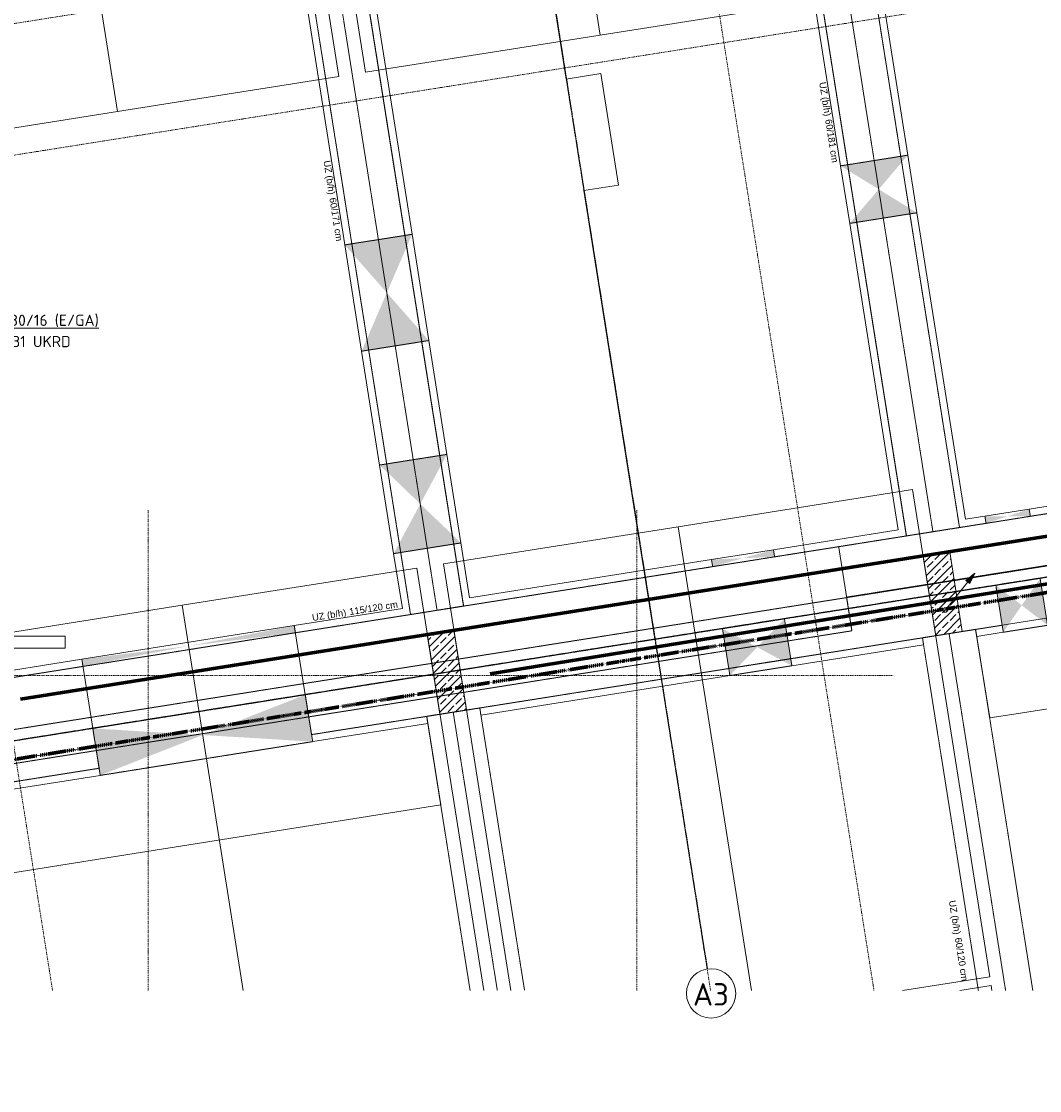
# Model space of a CAD drawing. Header units: millimetres. Extents: x 1523 to 74423, y -42059 to 10268.
# Tile 46 of 77: x 43224 to 54583, y -39821 to -27899. Entities that reach past the tile are written whole.
import ezdxf

# ---------------------------------------------------------------- set-up
doc = ezdxf.new("R2010")
doc.units = ezdxf.units.MM
for name, pattern in [('_Projekt 07 -  _  -  _  -  _  -', [7.5, 3.5, -2, 0, -2]), ('CAx_nichtHalbton', [20001.0584, 10000, -0.5292, 10000, -0.5292]), ('IMPORT-STRICHPUNKT _7_', [20, 10, -5, 0, -5]), ('IMPORT-VERDECKT _8_', [7.5, 5, -2.5]), ('Rasterlinie', [22.225, 12.7, -3.175, 3.175, -3.175])]:
    doc.linetypes.add(name, pattern=pattern)
for name, color, linetype, lineweight, true_color in [('20 A--Träger _ Deckenkonstruktion', 7, 'IMPORT-VERDECKT _8_', 13, 0x656565), ('50 A--Möblierung', 7, 'Continuous', 13, 0x656565), ('90 A--Achsraster _1_50_', 7, 'IMPORT-STRICHPUNKT _7_', 13, 0x656565), ('97 A--Etiketten _ Deckensprung', 7, 'Continuous', 13, 0x656565), ('97 A--Etiketten _ Träger', 7, 'Continuous', 13, 0x656565), ('Neubau_10 A--Stütze', 7, 'Continuous', 13, 0x656565), ('Neubau_10 VSI--Wärmeschutz _veritkal_', 7, 'Continuous', 13, 0x656565), ('Neubau_20 A--Träger _ Deckenkonstruktion', 7, 'IMPORT-VERDECKT _8_', 13, 0x656565), ('Neubau_20 VSI--Wärmeschutz _horizontal_ S_D', 7, 'Continuous', 13, 0x656565), ('Neubau_30 A--Träger _ Dachkonstruktion', 7, 'IMPORT-VERDECKT _8_', 13, 0x656565), ('Xref_706_5_--_ÜP_-1_000_16_Übersichtsplan UG_IFC 2025_01_13_dwg', 7, 'Continuous', 13, 0x767676), ('XX', 7, 'Continuous', 18, 0x804040)]:
    doc.layers.add(name, color=color, linetype=linetype, lineweight=lineweight, true_color=true_color)
for name, color, linetype, lineweight in [('A-____-NOTE-TEXT', 7, 'Continuous', 13), ('Ex_LE-Trasse', 7, 'Continuous', 18), ('M-EQPM-___-IDEN', 7, 'Continuous', 9), ('S-GRID-____-IDEN', 7, 'Continuous', 9), ('S-GRID-____-OTLN', 7, 'Continuous', 9)]:
    doc.layers.add(name, color=color, linetype=linetype, lineweight=lineweight)
doc.styles.add('Arial', font='arial.ttf', dxfattribs={"height": 75})
doc.styles.add('ISOCPEUR', font='isocpeur.ttf', dxfattribs={"height": 125})
doc.styles.add('ISOCPEUR_1', font='isocpeur.ttf', dxfattribs={"height": 250})
pattern_1 = [(131.336, (0, 0), (90.10192, 79.25683), []), (131.336, (-45.05, -39.63), (90.10192, 79.25683), [90, -30])]

# ---------------------------------------------------------------- blocks, each defined once
blk = doc.blocks.new('ELT_Leerrohr_Steigepfeil 1_50 - Anfang rauf-28785750-SuD_-1UG gesamt Plot  - Blatt 1')
at = {"layer": 'Ex_LE-Trasse'}
blk.add_circle((0, 0), 25.1, dxfattribs=at)
blk = doc.blocks.new('Xref_706_5_--_ÜP_-1_000_11_Übersichtsplan UG_IFC 2024_09_30_dwg_Standard-Rastermarker_2-41960555-SuD_-1UG gesamt Plot  - Blatt 1')
at = {"layer": '90 A--Achsraster _1_50_', "color": 9, "true_color": 0xcbcbcb}
blk.add_line((48641, 0), (54000, 0), dxfattribs=at)
blk = doc.blocks.new('Xref_706_5_--_ÜP_-1_000_11_Übersichtsplan UG_IFC 2024_09_30_dwg_Standard-Rastermarker_7-V5-SuD_-1UG gesamt Plot  - Blatt 1')
at = {"layer": '90 A--Achsraster _1_50_', "color": 9, "true_color": 0xcbcbcb}
blk.add_line((0, 0), (52479, 0), dxfattribs=at)
blk = doc.blocks.new('Xref_706_5_--_ÜP_-1_000_11_Übersichtsplan UG_IFC 2024_09_30_dwg_Standard-Rastermarker_12-41960565-SuD_-1UG gesamt Plot  - Blatt 1')
at = {"layer": '90 A--Achsraster _1_50_', "color": 9, "true_color": 0xcbcbcb}
blk.add_line((112, 0), (28500, 0), dxfattribs=at)
blk = doc.blocks.new('Xref_706_5_--_ÜP_-1_000_11_Übersichtsplan UG_IFC 2024_09_30_dwg_Standard-Rastermarker_12-V7-SuD_-1UG gesamt Plot  - Blatt 1')
at = {"layer": '90 A--Achsraster _1_50_', "color": 9, "true_color": 0xcbcbcb}
blk.add_line((0, 0), (28500, 0), dxfattribs=at)
blk = doc.blocks.new('Xref_706_5_--_ÜP_-1_000_11_Übersichtsplan UG_IFC 2024_09_30_dwg_Standard-Rastermarker_24-41960578-SuD_-1UG gesamt Plot  - Blatt 1')
at = {"layer": '90 A--Achsraster _1_50_', "color": 9, "true_color": 0xcbcbcb}
blk.add_line((5591, 0), (52920, 0), dxfattribs=at)
blk = doc.blocks.new('Xref_706_5_--_ÜP_-1_000_11_Übersichtsplan UG_IFC 2024_09_30_dwg_Standard-Rastermarker_6-41960559-SuD_-1UG gesamt Plot  - Blatt 1')
at = {"layer": '90 A--Achsraster _1_50_', "color": 9, "true_color": 0xcbcbcb, "flags": 128}
blk.add_lwpolyline([(0, 0), (750, 0), (31250, 0), (32000, 0)], dxfattribs=at)
blk = doc.blocks.new('Xref_706_5_--_ÜP_-1_000_11_Übersichtsplan UG_IFC 2024_09_30_dwg_Standard-Rastermarker_7-V11-SuD_-1UG gesamt Plot  - Blatt 1')
at = {"layer": '90 A--Achsraster _1_50_', "color": 9, "true_color": 0xcbcbcb}
blk.add_line((0, 0), (52708, 0), dxfattribs=at)
blk = doc.blocks.new('Xref_706_5_--_ÜP_-1_000_16_Übersichtsplan UG_IFC 2025_01_13_dwg-35469238-SuD_-1UG gesamt Plot  - Blatt 1')
at = {"layer": '20 A--Träger _ Deckenkonstruktion', "linetype": 'Continuous', "true_color": 0xededed}
for points in [[(29857, -75689), (29329, -75738), (29616, -75962), (29784, -75771)], [(29903, -76186), (29616, -75962), (29375, -76236), (29824, -76194)], [(30125, -78564), (29598, -78613), (29894, -78937), (30055, -78677)], [(30190, -79261), (29894, -78937), (29663, -79310), (30111, -79268)], [(30628, -83952), (30101, -84001), (30476, -85171)], [(30852, -86341), (30476, -85171), (30324, -86391)]]:
    blk.add_hatch(color=7, dxfattribs=at).paths.add_polyline_path(points)
at = {"layer": 'Neubau_10 A--Stütze', "true_color": 0xcbcbcb}
h = blk.add_hatch(dxfattribs=at)
h.set_pattern_fill('FP_5', color=9, style=0, pattern_type=2)
h.set_pattern_definition(pattern_1)
h.paths.add_polyline_path([(29893, -76940), (29865, -76642), (28969, -76725), (28997, -77024)])
h = blk.add_hatch(dxfattribs=at)
h.set_pattern_fill('FP_5', color=9, style=0, pattern_type=2)
h.set_pattern_definition(pattern_1)
h.paths.add_polyline_path([(30414, -82516), (30386, -82217), (29490, -82301), (29518, -82600), (29629, -82589)])
at = {"layer": 'Neubau_20 A--Träger _ Deckenkonstruktion', "linetype": 'Continuous', "true_color": 0xededed}
for points in [[(28632, -75803), (28552, -75810), (28615, -76056)], [(28679, -76301), (28615, -76056), (28599, -76308), (28600, -76308)], [(25244, -77605), (25174, -76849), (24885, -77257)], [(24885, -77257), (24526, -76909), (24597, -77666), (24666, -77568)], [(28893, -79030), (28901, -78678), (28821, -78686), (28860, -78871)], [(28966, -79375), (28893, -79030), (28886, -79383)], [(28060, -82585), (27527, -82253), (27598, -83010), (27757, -82863)], [(28594, -82917), (28523, -82160), (28060, -82585)], [(26319, -83130), (26248, -82373), (25686, -82807)], [(25686, -82807), (25053, -82484), (25124, -83241), (25349, -83067)], [(29475, -85265), (29404, -84066), (29324, -84074), (29455, -85106)], [(29627, -86456), (29475, -85265), (29547, -86463)]]:
    blk.add_hatch(color=7, dxfattribs=at).paths.add_polyline_path(points)
at = {"color": 7, "lineweight": 13, "true_color": 0xefefef, "flags": 128}
blk.add_lwpolyline([(29364, -87371), (29410, -86641), (29277, -86633), (29230, -87363)], close=True, dxfattribs=at)
at = {"layer": '20 A--Träger _ Deckenkonstruktion', "color": 9, "true_color": 0xcbcbcb}
for p, q in [((29274, -76488), (28235, -65370)), ((28632, -75803), (28427, -73612)), ((29268, -76485), (29054, -74191)), ((28901, -78678), (28679, -76301)), ((29401, -77905), (29272, -76528)), ((31044, -95446), (29278, -76536)), ((30549, -83959), (30111, -79268)), ((31617, -95393), (30772, -86349))]:
    blk.add_line(p, q, dxfattribs=at)
at = {"layer": '20 A--Träger _ Deckenkonstruktion', "color": 9, "true_color": 0xcbcbcb, "flags": 128}
for points in [[(28966, -79375), (30472, -95500), (26953, -57824)], [(29824, -76194), (30046, -78571), (29598, -78613), (29663, -79310), (30111, -79268), (30046, -78571), (30111, -79268), (30190, -79261), (30125, -78564), (30046, -78571)], [(30472, -95500), (31418, -95412), (29779, -77870), (28833, -77958)]]:
    blk.add_lwpolyline(points, dxfattribs=at)
for points in [[(29375, -76236), (29824, -76194), (29903, -76186), (29857, -75689), (29777, -75696), (29329, -75738)], [(30101, -84001), (30324, -86391), (30772, -86349), (30852, -86341), (30628, -83952), (30549, -83959)]]:
    blk.add_lwpolyline(points, close=True, dxfattribs=at)
at = {"layer": '50 A--Möblierung', "color": 9, "true_color": 0xcbcbcb, "flags": 128}
for points in [[(33818, -77562), (33727, -76582), (28250, -77094), (28497, -79732), (33710, -79245)], [(33882, -76568), (33826, -76573), (33859, -76924)], [(33710, -79245), (28497, -79732), (28743, -82371), (33539, -81923)], [(33519, -82226), (28771, -82669), (29018, -85308), (33348, -84903)], [(18002, -86186), (18132, -87580), (23608, -87069), (23478, -85675), (23245, -83186), (17769, -83697), (18002, -86186), (23478, -85675)], [(33348, -84903), (29018, -85308), (29264, -87946), (33176, -87581)]]:
    blk.add_lwpolyline(points, dxfattribs=at)
for points in [[(22971, -80248), (22724, -77610), (17248, -78121), (17495, -80760)], [(23217, -82887), (22971, -80248), (17495, -80760), (17741, -83398)]]:
    blk.add_lwpolyline(points, close=True, dxfattribs=at)
at = {"layer": '90 A--Achsraster _1_50_', "color": 9, "true_color": 0xcbcbcb}
for p, q in [((33798, -77881), (32482, -78004)), ((33681, -79700), (32649, -79796))]:
    blk.add_line(p, q, dxfattribs=at)
at = {"layer": '97 A--Etiketten _ Deckensprung', "color": 9, "true_color": 0xcbcbcb, "flags": 128}
for points in [[(27660, -57869), (31165, -95400), (22986, -94872)], [(28229, -65361), (28564, -68944), (28892, -68914), (28964, -69680), (28635, -69711), (28982, -73425), (29311, -73394), (29383, -74161), (29054, -74191), (29268, -76485)], [(9841, -66560), (13067, -66259), (13031, -65871), (14285, -65753), (14321, -66142), (14570, -66118), (15819, -79485), (16207, -79449), (16324, -80703), (15936, -80740), (15993, -81352), (23436, -80657), (23400, -80269), (24654, -80151), (24690, -80540), (29733, -80069)], [(29272, -76528), (29401, -77905), (29779, -77870), (29790, -77989), (29982, -80045)]]:
    blk.add_lwpolyline(points, dxfattribs=at)
at = {"layer": 'Neubau_10 A--Stütze', "color": 9, "true_color": 0xcbcbcb, "flags": 128}
for points in [[(29893, -76940), (29865, -76642), (28969, -76725), (28997, -77024)], [(30414, -82516), (30386, -82217), (29490, -82301), (29518, -82600)]]:
    blk.add_lwpolyline(points, close=True, dxfattribs=at)
at = {"layer": 'Neubau_10 VSI--Wärmeschutz _veritkal_', "color": 9, "true_color": 0xcbcbcb, "flags": 128}
for points in [[(28348, -73620), (28552, -75810), (28599, -76308), (28619, -76527), (25174, -76849), (24526, -76909), (18941, -77431), (16801, -77631), (16059, -77700), (16066, -77780), (28706, -76599), (28679, -76301), (28632, -75803), (28427, -73612), (28297, -72218), (28241, -71621), (15601, -72801), (15609, -72881), (16600, -72789), (18093, -72649), (28169, -71708), (28218, -72226), (28348, -73620)], [(29824, -76194), (29851, -76492), (29931, -76485), (29903, -76186)], [(30125, -78564), (29987, -77082), (29907, -77090), (30046, -78571)], [(17322, -83207), (16580, -83276), (16587, -83356), (29227, -82175), (28966, -79375), (28901, -78678), (28762, -77197), (16122, -78377), (16130, -78457), (16871, -78388), (19012, -78188), (24597, -77666), (25244, -77605), (28690, -77284), (28821, -78686), (28886, -79383)], [(30111, -79268), (30372, -82068), (30452, -82060), (30190, -79261)], [(28886, -79383), (29140, -82103), (28523, -82160), (27527, -82253)], [(27527, -82253), (26248, -82373), (25053, -82484)], [(25053, -82484), (19462, -83007), (17322, -83207)], [(30628, -83952), (30508, -82658), (30428, -82665), (30549, -83959)], [(23219, -88280), (22378, -88359), (22385, -88438), (29748, -87751), (29627, -86456), (29404, -84066), (29283, -82772), (16643, -83953), (16650, -84033), (17392, -83963), (19533, -83763), (25124, -83241), (26319, -83130), (27598, -83010), (28594, -82917), (29211, -82859), (29324, -84074), (29547, -86463), (29661, -87678), (25011, -88113), (23219, -88280)], [(30772, -86349), (30893, -87644), (30973, -87636), (30852, -86341)]]:
    blk.add_lwpolyline(points, dxfattribs=at)
at = {"layer": 'Neubau_20 A--Träger _ Deckenkonstruktion', "color": 9, "true_color": 0xcbcbcb}
for p, q in [((28632, -75803), (28552, -75810)), ((28599, -76308), (28679, -76301)), ((15691, -78116), (28734, -76898)), ((28901, -78678), (28821, -78686)), ((28886, -79383), (28966, -79375)), ((16212, -83692), (29255, -82474)), ((29404, -84066), (29324, -84074)), ((29547, -86463), (29627, -86456))]:
    blk.add_line(p, q, dxfattribs=at)
at = {"layer": 'Neubau_20 A--Träger _ Deckenkonstruktion', "color": 9, "true_color": 0xcbcbcb, "flags": 128}
for points in [[(28706, -76599), (15663, -77817), (15719, -78415), (28762, -77197)], [(29227, -82175), (16184, -83393), (16240, -83991), (29283, -82772)]]:
    blk.add_lwpolyline(points, close=True, dxfattribs=at)
for points in [[(25244, -77605), (25237, -77526), (25181, -76928), (25174, -76849)], [(24526, -76909), (24534, -76989), (24590, -77586), (24597, -77666)], [(27527, -82253), (27535, -82333), (27590, -82930), (27598, -83010)], [(28594, -82917), (28586, -82837), (28530, -82240), (28523, -82160)], [(26319, -83130), (26311, -83050), (26255, -82452), (26248, -82373)], [(25053, -82484), (25061, -82564), (25116, -83161), (25124, -83241)]]:
    blk.add_lwpolyline(points, dxfattribs=at)
at = {"layer": 'Neubau_20 VSI--Wärmeschutz _horizontal_ S_D', "color": 9, "true_color": 0xcbcbcb, "flags": 128}
for points in [[(29442, -72111), (29572, -73505), (29777, -75696), (29824, -76194), (29823, -76194), (29851, -76492), (30847, -76399), (30819, -76101), (30819, -76101), (30773, -75603), (30568, -73412), (30438, -72018), (30382, -71421), (29386, -71514)], [(29547, -86463), (29324, -84074), (30549, -83959), (30428, -82665), (31423, -82572), (31544, -83866), (31767, -86256), (31888, -87551), (30893, -87644), (30772, -86349)]]:
    blk.add_lwpolyline(points, close=True, dxfattribs=at)
at = {"layer": 'Neubau_30 A--Träger _ Dachkonstruktion', "color": 9, "true_color": 0xcbcbcb}
for p, q in [((29879, -76791), (33891, -76416)), ((30400, -82367), (33529, -82074))]:
    blk.add_line(p, q, dxfattribs=at)
at = {"layer": 'Neubau_30 A--Träger _ Dachkonstruktion', "color": 9, "true_color": 0xcbcbcb, "flags": 128}
for points in [[(33872, -76719), (29907, -77090), (29851, -76492), (33911, -76113)], [(33510, -82377), (30428, -82665), (30372, -82068), (33548, -81771)]]:
    blk.add_lwpolyline(points, dxfattribs=at)
for name, p, rotation in [('Xref_706_5_--_ÜP_-1_000_11_Übersichtsplan UG_IFC 2024_09_30_dwg_Standard-Rastermarker_7-V11-SuD_-1UG gesamt Plot  - Blatt 1', (24580, -109838), 95.33628353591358), ('Xref_706_5_--_ÜP_-1_000_11_Übersichtsplan UG_IFC 2024_09_30_dwg_Standard-Rastermarker_7-V5-SuD_-1UG gesamt Plot  - Blatt 1', (26023, -109703), 95.33628353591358), ('Xref_706_5_--_ÜP_-1_000_11_Übersichtsplan UG_IFC 2024_09_30_dwg_Standard-Rastermarker_24-41960578-SuD_-1UG gesamt Plot  - Blatt 1', (32582, -110560), 95.33628353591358), ('Xref_706_5_--_ÜP_-1_000_11_Übersichtsplan UG_IFC 2024_09_30_dwg_Standard-Rastermarker_6-41960559-SuD_-1UG gesamt Plot  - Blatt 1', (28260, -109378), 86.33628353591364), ('Xref_706_5_--_ÜP_-1_000_11_Übersichtsplan UG_IFC 2024_09_30_dwg_Standard-Rastermarker_12-V7-SuD_-1UG gesamt Plot  - Blatt 1', (32482, -78004), 185.3362835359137), ('Xref_706_5_--_ÜP_-1_000_11_Übersichtsplan UG_IFC 2024_09_30_dwg_Standard-Rastermarker_12-V7-SuD_-1UG gesamt Plot  - Blatt 1', (32649, -79796), 185.3362835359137), ('Xref_706_5_--_ÜP_-1_000_11_Übersichtsplan UG_IFC 2024_09_30_dwg_Standard-Rastermarker_2-41960555-SuD_-1UG gesamt Plot  - Blatt 1', (82170, -83631), 176.3362835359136), ('Xref_706_5_--_ÜP_-1_000_11_Übersichtsplan UG_IFC 2024_09_30_dwg_Standard-Rastermarker_2-41960555-SuD_-1UG gesamt Plot  - Blatt 1', (81822, -89069), 176.3362835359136), ('Xref_706_5_--_ÜP_-1_000_11_Übersichtsplan UG_IFC 2024_09_30_dwg_Standard-Rastermarker_12-41960565-SuD_-1UG gesamt Plot  - Blatt 1', (33323, -87015), 185.3362835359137)]:
    blk.add_blockref(name, p, dxfattribs=dict(rotation=rotation))
at = {"layer": '97 A--Etiketten _ Träger', "char_height": 75, "attachment_point": 1, "line_spacing_factor": 0.941778, "style": 'Arial'}
for s, insert, width, rotation in [('UZ (b/h)', (32847, -76909), 458.19, 5.3363), ('60/120 cm', (33265, -76870), 584.9, 5.3363), ('UZ (b/h)', (23648, -77769), 458.19, 5.3363), ('60/181 cm', (24066, -77730), 584.9, 5.3363), ('115/120 cm', (29172, -83456), 654.68, 95.3363), ('UZ (b/h)', (24168, -83344), 458.19, 5.3363), ('60/171 cm', (24586, -83305), 584.9, 5.3363), ('UZ (b/h)', (29211, -83874), 458.19, 95.3363)]:
    blk.add_mtext(s, dxfattribs=dict(at, insert=insert, width=width, rotation=rotation))
blk = doc.blocks.new('Raster - Rasterbeschriftung-19777754-SuD_-1UG gesamt Plot  - Blatt 1')
at = {"layer": 'S-GRID-____-IDEN'}
blk.add_circle((0, 0), 5.5, dxfattribs=at)

msp = doc.modelspace()

# ---------------------------------------------------------------- hatches: boundary and pattern name
at = {"layer": 'A-____-NOTE-TEXT'}
msp.add_hatch(color=256, dxfattribs=at).paths.add_polyline_path([(53803.694, -34168.237), (53859.365, -34052.657), (53758.661, -34132.135)])

# ---------------------------------------------------------------- linework, layer by layer
at = {"layer": 'A-____-NOTE-TEXT', "lineweight": 9}
for p, q in [((53546.616, -34442.771), (53859.365, -34052.657)), ((53859.365, -34052.657), (53758.661, -34132.135)), ((53859.365, -34052.657), (53758.661, -34132.135)), ((53803.694, -34168.237), (53859.365, -34052.657)), ((53859.365, -34052.657), (53803.694, -34168.237)), ((53758.661, -34132.135), (53803.694, -34168.237)), ((53758.661, -34132.135), (53803.694, -34168.237)), ((53758.661, -34132.135), (53803.694, -34168.237))]:
    msp.add_line(p, q, dxfattribs=at)
at = {"layer": 'S-GRID-____-OTLN', "linetype": 'Rasterlinie', "lineweight": 25}
for p, q in [((45560.737, -4916.502), (50874.358, -38465.383)), ((73593.534, -31098.556), (18520.615, -39821.249))]:
    msp.add_line(p, q, dxfattribs=at)
at = {"layer": 'XX', "color": 7, "linetype": 'CAx_nichtHalbton', "lineweight": 70, "true_color": 0xffffff}
for p, q in [((72313.612, -30845.666), (43214.054, -35454.583)), ((72313.612, -31321.035), (48453.249, -35174.644))]:
    msp.add_line(p, q, dxfattribs=at)
at = {"layer": 'XX', "color": 5, "linetype": '_Projekt 07 -  _  -  _  -  _  -', "lineweight": 70, "true_color": 0x0000ff}
msp.add_line((27188.757, -38705.13), (72313.612, -31417.162), dxfattribs=at)

# ---------------------------------------------------------------- block references
at = {"layer": 'Ex_LE-Trasse', "rotation": 6.331858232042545}
msp.add_blockref('ELT_Leerrohr_Steigepfeil 1_50 - Anfang rauf-28785750-SuD_-1UG gesamt Plot  - Blatt 1', (53530.96, -34462.389), dxfattribs=at)
at = {"layer": 'S-GRID-____-IDEN', "xscale": 49.99999999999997, "yscale": 49.99999999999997, "zscale": 49.99999999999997, "rotation": 188.9999999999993}
msp.add_blockref('Raster - Rasterbeschriftung-19777754-SuD_-1UG gesamt Plot  - Blatt 1', (50917.378, -38736.998), dxfattribs=at)
at = {"layer": 'Xref_706_5_--_ÜP_-1_000_16_Übersichtsplan UG_IFC 2025_01_13_dwg', "color": 9, "true_color": 0xcbcbcb, "rotation": 273.663716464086}
msp.add_blockref('Xref_706_5_--_ÜP_-1_000_16_Übersichtsplan UG_IFC 2025_01_13_dwg-35469238-SuD_-1UG gesamt Plot  - Blatt 1', (128297.139, 0), dxfattribs=at)

# ---------------------------------------------------------------- texts
at = {"layer": 'M-EQPM-___-IDEN', "color": 1, "true_color": 0xff0000, "char_height": 125, "attachment_point": 1, "style": 'ISOCPEUR'}
for s, insert, width in [('\\LWD 1,80/16 (E/GA)', (42661.783, -31169.368), 1703.58594), ('OK= -31 UKRD', (42661.783, -31406.632), 1306.75062)]:
    msp.add_mtext(s, dxfattribs=dict(at, insert=insert, width=width))
at = {"layer": 'S-GRID-____-IDEN', "insert": (50715.486, -38622.996), "char_height": 250, "width": 485.02094, "attachment_point": 1, "style": 'ISOCPEUR_1'}
msp.add_mtext('A3', dxfattribs=at)

doc.saveas('drawing.dxf')
